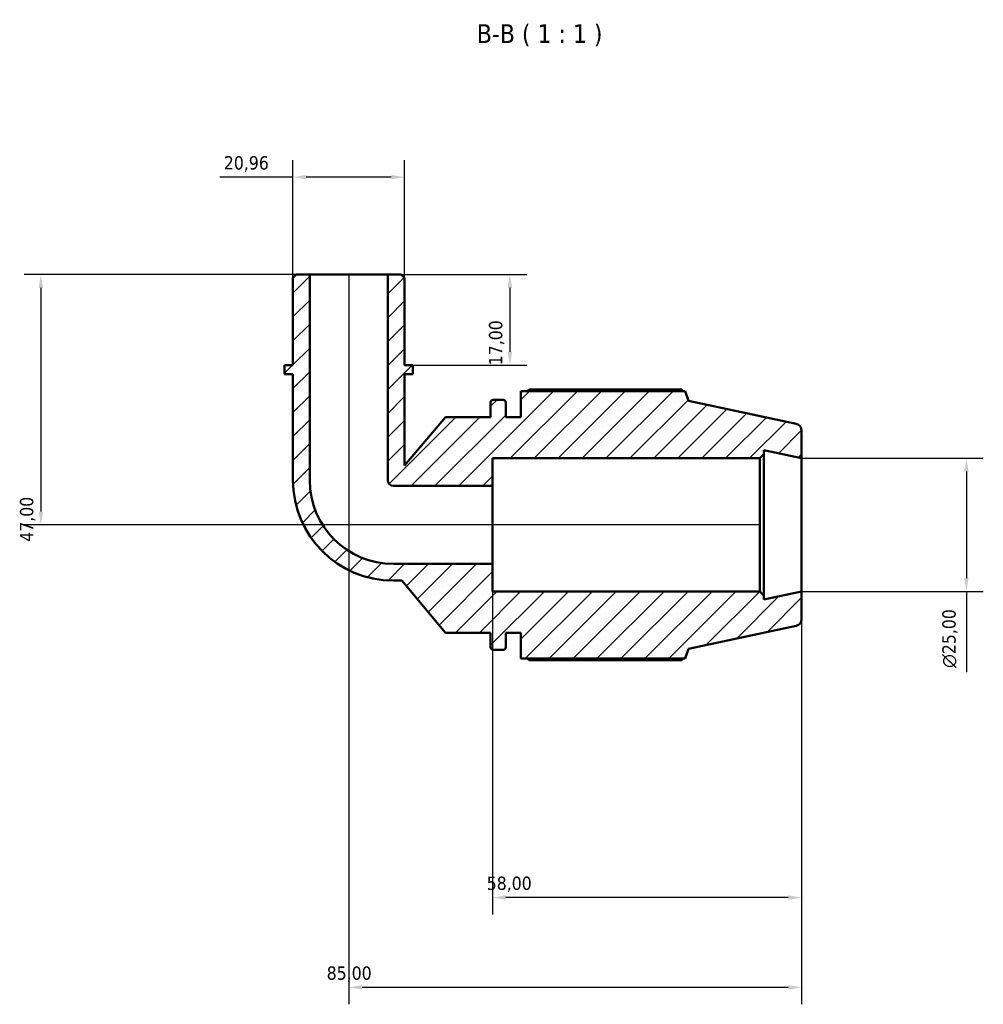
# Model space of a CAD drawing. Header units: millimetres. Extents: x 0 to 931, y 0 to 900.
# Tile 3 of 5: x 308 to 489, y 715 to 900. Entities that reach past the tile are written whole.
import ezdxf

# ---------------------------------------------------------------- set-up
doc = ezdxf.new("R2010")
doc.units = ezdxf.units.MM
for name, color, linetype, lineweight in [('Dimension (ISO)', 7, 'Continuous', 25), ('Hatch (ISO)', 7, 'Continuous', 18), ('Symbol (ISO)', 7, 'Continuous', 25), ('Visible (ISO)', 7, 'Continuous', 50)]:
    doc.layers.add(name, color=color, linetype=linetype, lineweight=lineweight)
doc.styles.add('Label Text (ISO)', font='tahoma.ttf')
doc.styles.add('Note Text (ISO)', font='tahoma.ttf')
doc.dimstyles.new('Default (ISO)', dxfattribs={"dimtxt": 2.5, "dimasz": 2.5, "dimexe": 3.175, "dimexo": 0, "dimgap": 0.762, "dimtad": 1, "dimrnd": 1e-08, "dimzin": 0, "dimtxsty": 'Note Text (ISO)', "dimcen": 0.09, "dimdle": 10, "dimclrd": 256, "dimclre": 256, "dimclrt": 232, "dimazin": 0, "dimtfac": 1.40208, "dimtmove": 0, "dimatfit": 3, "dimfxl": 1, "dimtolj": 1, "dimtzin": 0, "dimlwd": -1, "dimlwe": -1, "dimarcsym": 0})

# ---------------------------------------------------------------- blocks, each defined once
blk = doc.blocks.new('*D7')
at = {"layer": 'Defpoints', "color": 0, "transparency": 16777216}
for p in [(359.22, 870.41), (359.22, 851.47), (380.17, 851.47)]:
    blk.add_point(p, dxfattribs=at)
at = {"layer": 'Dimension (ISO)', "transparency": 16777216}
for p, q in [((359.22, 851.47), (359.22, 873.58)), ((380.17, 851.47), (380.17, 873.58)), ((359.22, 870.41), (345.48, 870.41)), ((377.67, 870.41), (361.72, 870.41))]:
    blk.add_line(p, q, dxfattribs=at)
for points in [[(361.72, 870.83), (361.72, 869.99), (359.22, 870.41)], [(377.67, 870.83), (377.67, 869.99), (380.17, 870.41)]]:
    blk.add_solid(points, dxfattribs=at)
at = {"layer": 'Dimension (ISO)', "color": 232, "true_color": 0xca0064, "transparency": 16777216, "insert": (346.24, 874.35), "char_height": 2.5, "attachment_point": 1, "style": 'Note Text (ISO)'}
blk.add_mtext('\\A1;20,96', dxfattribs=at)
blk = doc.blocks.new('*D8')
at = {"layer": 'Defpoints', "color": 0, "transparency": 16777216}
for p in [(377.03, 852.1), (381.74, 835.1), (399.94, 835.1)]:
    blk.add_point(p, dxfattribs=at)
at = {"layer": 'Dimension (ISO)', "transparency": 16777216}
for p, q in [((377.03, 852.1), (403.12, 852.1)), ((399.94, 849.6), (399.94, 837.6)), ((381.74, 835.1), (403.12, 835.1))]:
    blk.add_line(p, q, dxfattribs=at)
for points in [[(399.52, 849.6), (400.36, 849.6), (399.94, 852.1)], [(399.52, 837.6), (400.36, 837.6), (399.94, 835.1)]]:
    blk.add_solid(points, dxfattribs=at)
at = {"layer": 'Dimension (ISO)', "color": 232, "true_color": 0xca0064, "transparency": 16777216, "insert": (396.01, 835.08), "char_height": 2.5, "attachment_point": 1, "rotation": 90, "style": 'Note Text (ISO)'}
blk.add_mtext('\\A1;17,00', dxfattribs=at)
blk = doc.blocks.new('*D9')
at = {"layer": 'Defpoints', "color": 0, "transparency": 16777216}
for p in [(396.69, 797.76), (454.69, 792.6), (396.69, 735.1)]:
    blk.add_point(p, dxfattribs=at)
at = {"layer": 'Dimension (ISO)', "transparency": 16777216}
for p, q in [((396.69, 797.76), (396.69, 731.92)), ((454.69, 792.6), (454.69, 731.92)), ((452.19, 735.1), (399.19, 735.1))]:
    blk.add_line(p, q, dxfattribs=at)
for points in [[(399.19, 735.52), (399.19, 734.68), (396.69, 735.1)], [(452.19, 735.52), (452.19, 734.68), (454.69, 735.1)]]:
    blk.add_solid(points, dxfattribs=at)
at = {"layer": 'Dimension (ISO)', "color": 232, "true_color": 0xca0064, "transparency": 16777216, "insert": (395.59, 739.04), "char_height": 2.5, "attachment_point": 1, "style": 'Note Text (ISO)'}
blk.add_mtext('\\A1;58,00', dxfattribs=at)
blk = doc.blocks.new('*D10')
at = {"layer": 'Defpoints', "color": 0, "transparency": 16777216}
for p in [(369.69, 852.1), (454.69, 792.6), (369.69, 718.23)]:
    blk.add_point(p, dxfattribs=at)
at = {"layer": 'Dimension (ISO)', "transparency": 16777216}
for p, q in [((369.69, 852.1), (369.69, 715.06)), ((454.69, 792.6), (454.69, 715.06)), ((452.19, 718.23), (372.19, 718.23))]:
    blk.add_line(p, q, dxfattribs=at)
for points in [[(372.19, 718.65), (372.19, 717.81), (369.69, 718.23)], [(452.19, 718.65), (452.19, 717.81), (454.69, 718.23)]]:
    blk.add_solid(points, dxfattribs=at)
at = {"layer": 'Dimension (ISO)', "color": 232, "true_color": 0xca0064, "transparency": 16777216, "insert": (365.55, 722.17), "char_height": 2.5, "attachment_point": 1, "style": 'Note Text (ISO)'}
blk.add_mtext('\\A1;85,00', dxfattribs=at)
blk = doc.blocks.new('*D11')
at = {"layer": 'Defpoints', "color": 0, "transparency": 16777216}
for p in [(454.69, 817.6), (454.69, 792.6), (485.63, 792.6)]:
    blk.add_point(p, dxfattribs=at)
at = {"layer": 'Dimension (ISO)', "transparency": 16777216}
for p, q in [((454.69, 817.6), (488.8, 817.6)), ((485.63, 815.1), (485.63, 795.1)), ((454.69, 792.6), (488.8, 792.6)), ((485.63, 792.6), (485.63, 777.46))]:
    blk.add_line(p, q, dxfattribs=at)
for points in [[(485.21, 815.1), (486.05, 815.1), (485.63, 817.6)], [(485.21, 795.1), (486.05, 795.1), (485.63, 792.6)]]:
    blk.add_solid(points, dxfattribs=at)
at = {"layer": 'Dimension (ISO)', "color": 232, "true_color": 0xca0064, "transparency": 16777216, "insert": (481.11, 778.23), "char_height": 2.5, "attachment_point": 1, "rotation": 90, "style": 'Note Text (ISO)'}
blk.add_mtext('\\A1;\\fAIGDT|b0|i0;\\H2.5000;\\ln\\fTahoma|b0|i0;\\H2.5000;25,00', dxfattribs=at)
blk = doc.blocks.new('*D13')
at = {"layer": 'Defpoints', "color": 0, "transparency": 16777216}
for p in [(362.36, 852.1), (311.9, 805.1), (446.86, 805.1)]:
    blk.add_point(p, dxfattribs=at)
at = {"layer": 'Dimension (ISO)', "transparency": 16777216}
for p, q in [((362.36, 852.1), (308.73, 852.1)), ((311.9, 849.6), (311.9, 807.6)), ((446.86, 805.1), (308.73, 805.1))]:
    blk.add_line(p, q, dxfattribs=at)
for points in [[(311.48, 849.6), (312.32, 849.6), (311.9, 852.1)], [(311.48, 807.6), (312.32, 807.6), (311.9, 805.1)]]:
    blk.add_solid(points, dxfattribs=at)
at = {"layer": 'Dimension (ISO)', "color": 232, "true_color": 0xca0064, "transparency": 16777216, "insert": (307.97, 801.93), "char_height": 2.5, "attachment_point": 1, "rotation": 90, "style": 'Note Text (ISO)'}
blk.add_mtext('\\A1;47,00', dxfattribs=at)

msp = doc.modelspace()

# ---------------------------------------------------------------- hatches: boundary and pattern name
at = {"layer": 'Hatch (ISO)'}
h = msp.add_hatch(dxfattribs=at)
h.set_pattern_fill('ANSI31', color=256, scale=25.4, style=0)
h.set_pattern_definition([(45, (0, 0), (-2.245064, 2.245064), [])])
edge = h.paths.add_edge_path()
edge.add_line((380.172, 851.47), (379.544, 852.099))
edge.add_line((379.544, 852.099), (377.029, 852.099))
edge.add_line((377.029, 852.099), (377.029, 813.481))
edge.add_ellipse((378.077, 813.481), major_axis=(-1.048, 0), ratio=1, start_angle=0, end_angle=90)
edge.add_line((378.077, 812.433), (396.695, 812.433))
edge.add_line((396.695, 812.433), (396.695, 817.599))
edge.add_line((396.695, 817.599), (446.861, 817.599))
edge.add_line((446.861, 817.599), (447.611, 818.349))
edge.add_line((447.611, 818.349), (447.611, 819.105))
edge.add_line((447.611, 819.105), (454.695, 817.599))
edge.add_line((454.695, 817.599), (454.695, 822.837))
edge.add_ellipse((453.445, 822.837), major_axis=(1.25, 0), ratio=1, start_angle=0, end_angle=78)
edge.add_line((453.705, 824.06), (433.445, 828.366))
edge.add_line((433.445, 828.366), (432.846, 830.209))
edge.add_line((432.846, 830.209), (401.995, 830.209))
edge.add_line((401.995, 830.209), (401.995, 825.349))
edge.add_line((401.995, 825.349), (399.161, 825.349))
edge.add_line((399.161, 825.349), (399.161, 828.089))
edge.add_ellipse((398.661, 828.089), major_axis=(0.5, 0), ratio=1, start_angle=0, end_angle=90)
edge.add_line((398.661, 828.589), (396.828, 828.589))
edge.add_ellipse((396.828, 828.089), major_axis=(0, 0.5), ratio=1, start_angle=0, end_angle=90)
edge.add_line((396.328, 828.089), (396.328, 825.349))
edge.add_line((396.328, 825.349), (387.828, 825.349))
edge.add_line((387.828, 825.349), (380.172, 816.225))
edge.add_line((380.172, 816.225), (380.172, 833.399))
edge.add_line((380.172, 833.399), (381.744, 833.399))
edge.add_line((381.744, 833.399), (381.744, 835.099))
edge.add_line((381.744, 835.099), (380.172, 835.099))
edge.add_line((380.172, 835.099), (380.172, 851.47))
edge = h.paths.add_edge_path()
edge.add_line((359.846, 852.099), (359.217, 851.47))
edge.add_line((359.217, 851.47), (359.217, 835.099))
edge.add_line((359.217, 835.099), (357.646, 835.099))
edge.add_line((357.646, 835.099), (357.646, 833.399))
edge.add_line((357.646, 833.399), (359.217, 833.399))
edge.add_line((359.217, 833.399), (359.217, 813.481))
edge.add_ellipse((378.077, 813.481), major_axis=(-18.86, 0), ratio=1, start_angle=0, end_angle=90)
edge.add_line((378.077, 794.622), (379.628, 794.622))
edge.add_line((379.628, 794.622), (387.828, 784.849))
edge.add_line((387.828, 784.849), (396.328, 784.849))
edge.add_line((396.328, 784.849), (396.328, 782.109))
edge.add_ellipse((396.828, 782.109), major_axis=(-0.5, 0), ratio=1, start_angle=0, end_angle=90)
edge.add_line((396.828, 781.609), (398.661, 781.609))
edge.add_ellipse((398.661, 782.109), major_axis=(0, -0.5), ratio=1, start_angle=0, end_angle=90)
edge.add_line((399.161, 782.109), (399.161, 784.849))
edge.add_line((399.161, 784.849), (401.995, 784.849))
edge.add_line((401.995, 784.849), (401.995, 779.989))
edge.add_line((401.995, 779.989), (432.846, 779.989))
edge.add_line((432.846, 779.989), (433.445, 781.832))
edge.add_line((433.445, 781.832), (453.705, 786.139))
edge.add_ellipse((453.445, 787.361), major_axis=(0.26, -1.223), ratio=1, start_angle=0, end_angle=78)
edge.add_line((454.695, 787.361), (454.695, 792.599))
edge.add_line((454.695, 792.599), (447.611, 791.094))
edge.add_line((447.611, 791.094), (447.611, 791.849))
edge.add_line((447.611, 791.849), (446.861, 792.599))
edge.add_line((446.861, 792.599), (396.695, 792.599))
edge.add_line((396.695, 792.599), (396.695, 797.765))
edge.add_line((396.695, 797.765), (378.077, 797.765))
edge.add_ellipse((378.077, 813.481), major_axis=(0, -15.716), ratio=1, start_angle=270, end_angle=360, ccw=False)
edge.add_line((362.361, 813.481), (362.361, 852.099))
edge.add_line((362.361, 852.099), (359.846, 852.099))

# ---------------------------------------------------------------- linework, layer by layer
at = {"layer": 'Visible (ISO)'}
for p, q in [((359.846, 852.099), (359.217, 851.47)), ((359.217, 851.47), (359.217, 835.099)), ((362.361, 852.099), (359.846, 852.099)), ((362.361, 813.481), (362.361, 852.099)), ((377.029, 852.099), (362.361, 852.099)), ((379.544, 852.099), (377.029, 852.099)), ((377.029, 852.099), (377.029, 813.481)), ((380.172, 851.47), (379.544, 852.099)), ((380.172, 835.099), (380.172, 851.47)), ((359.217, 835.099), (357.646, 835.099)), ((357.646, 835.099), (357.646, 833.399)), ((381.744, 835.099), (380.172, 835.099)), ((381.744, 833.399), (381.744, 835.099)), ((357.646, 833.399), (359.217, 833.399)), ((359.217, 833.399), (359.217, 813.481)), ((380.172, 816.225), (380.172, 833.399)), ((380.172, 833.399), (381.744, 833.399)), ((432.232, 830.504), (403.615, 830.504)), ((398.661, 828.589), (396.828, 828.589)), ((432.846, 830.209), (401.995, 830.209)), ((401.995, 830.209), (401.995, 825.349)), ((433.445, 828.366), (432.846, 830.209)), ((396.328, 828.089), (396.328, 825.349)), ((399.161, 825.349), (399.161, 828.089)), ((453.705, 824.06), (433.445, 828.366)), ((387.828, 825.349), (380.172, 816.225)), ((396.328, 825.349), (387.828, 825.349)), ((401.995, 825.349), (399.161, 825.349)), ((454.695, 817.599), (454.695, 822.837)), ((396.695, 812.433), (396.695, 817.599)), ((396.695, 817.599), (446.861, 817.599)), ((446.861, 817.599), (447.611, 818.349)), ((446.861, 817.599), (446.861, 792.599)), ((447.611, 818.349), (447.611, 819.105)), ((447.611, 819.105), (454.695, 817.599)), ((447.611, 791.849), (447.611, 818.349)), ((454.695, 792.599), (454.695, 817.599)), ((378.077, 812.433), (396.695, 812.433)), ((396.695, 797.765), (396.695, 812.433)), ((396.695, 797.765), (378.077, 797.765)), ((396.695, 792.599), (396.695, 797.765)), ((378.077, 794.622), (379.628, 794.622)), ((379.628, 794.622), (387.828, 784.849)), ((446.861, 792.599), (396.695, 792.599)), ((447.611, 791.849), (446.861, 792.599)), ((454.695, 792.599), (447.611, 791.094)), ((447.611, 791.094), (447.611, 791.849)), ((454.695, 787.361), (454.695, 792.599)), ((433.445, 781.832), (453.705, 786.139)), ((387.828, 784.849), (396.328, 784.849)), ((396.328, 784.849), (396.328, 782.109)), ((399.161, 782.109), (399.161, 784.849)), ((399.161, 784.849), (401.995, 784.849)), ((401.995, 784.849), (401.995, 779.989)), ((396.828, 781.609), (398.661, 781.609)), ((432.846, 779.989), (433.445, 781.832)), ((401.995, 779.989), (432.846, 779.989)), ((403.615, 779.694), (432.232, 779.694))]:
    msp.add_line(p, q, dxfattribs=at)
for centre, radius, start, end in [((396.828, 828.089), 0.5, 90, 180), ((398.661, 828.089), 0.5, 0, 90), ((453.445, 822.837), 1.25, 0, 78), ((378.077, 813.481), 18.86, 180, 270), ((378.077, 813.481), 15.716, 180, 270), ((378.077, 813.481), 1.048, 180, 270), ((453.445, 787.361), 1.25, 282, 0), ((396.828, 782.109), 0.5, 180, 270), ((398.661, 782.109), 0.5, 270, 0)]:
    msp.add_arc(centre, radius, start, end, dxfattribs=at)
for points, weights in [([(403.144, 830.209), (403.376, 830.355), (403.615, 830.504)], [1.0136451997, 1.01610919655, 1.01842827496]), ([(432.385, 830.209), (432.31, 830.355), (432.232, 830.504)], [1.00120343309, 1.00067566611, 1]), ([(403.615, 779.694), (403.376, 779.843), (403.144, 779.989)], [1.01842827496, 1.01610919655, 1.0136451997]), ([(432.232, 779.694), (432.31, 779.843), (432.385, 779.989)], [1, 1.00067566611, 1.00120343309])]:
    msp.add_rational_spline(points, weights, degree=2, dxfattribs=at)

# ---------------------------------------------------------------- texts
at = {"layer": 'Symbol (ISO)', "insert": (393.731, 894.978), "char_height": 3.5, "attachment_point": 7, "style": 'Label Text (ISO)'}
msp.add_mtext('B-B ( 1 : 1 )', dxfattribs=at)

# ---------------------------------------------------------------- dimensions: what is measured, and where the dimension line sits
at = {"layer": 'Dimension (ISO)'}
dim = msp.add_linear_dim(base=(359.217306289, 870.4097399), p1=(380.172306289, 851.470465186), p2=(359.217306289, 851.470465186), dimstyle='Default (ISO)', override={"dimdec": 2, "dimtp": 0, "dimtm": 0, "dimtdec": 2, "dimtofl": 0, "dimatfit": 2}, dxfattribs=at)
dim.commit()
dim.dimension.update_dxf_attribs({"geometry": '*D7', "text_midpoint": (350.365306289, 870.4097399), "dimtype": 160})
for base, p1, p2, angle, picture, middle in [((311.9, 805.099), (362.361, 852.099), (446.861, 805.099), 270, '*D13', (311.9, 806.099)), ((369.695, 718.231), (454.695, 792.599), (369.695, 852.099), 180, '*D10', (369.695, 718.231)), ((399.941, 835.099), (377.029, 852.099), (381.744, 835.099), 270, '*D8', (399.941, 839.099)), ((396.695, 735.099), (454.695, 792.599), (396.695, 797.765), 180, '*D9', (399.695, 735.099))]:
    dim = msp.add_linear_dim(base=base, p1=p1, p2=p2, angle=angle, dimstyle='Default (ISO)', override={"dimdec": 2, "dimtp": 0, "dimtm": 0, "dimtdec": 2, "dimtofl": 0, "dimatfit": 1}, dxfattribs=at)
    dim.commit()
    dim.dimension.update_dxf_attribs({"geometry": picture, "text_midpoint": middle, "dimtype": 160})
dim = msp.add_linear_dim(base=(485.63, 792.599), p1=(454.695, 817.599), p2=(454.695, 792.599), angle=90, text='\\fAIGDT|b0|i0;\\H2.5000;\\ln\\fTahoma|b0|i0;\\H2.5000;<>', dimstyle='Default (ISO)', override={"dimdec": 2, "dimtp": 0, "dimtm": 0, "dimtdec": 2, "dimtofl": 0, "dimatfit": 2}, dxfattribs=at)
dim.commit()
dim.dimension.update_dxf_attribs({"geometry": '*D11', "text_midpoint": (485.63, 783.782), "dimtype": 160})

doc.saveas('drawing.dxf')
